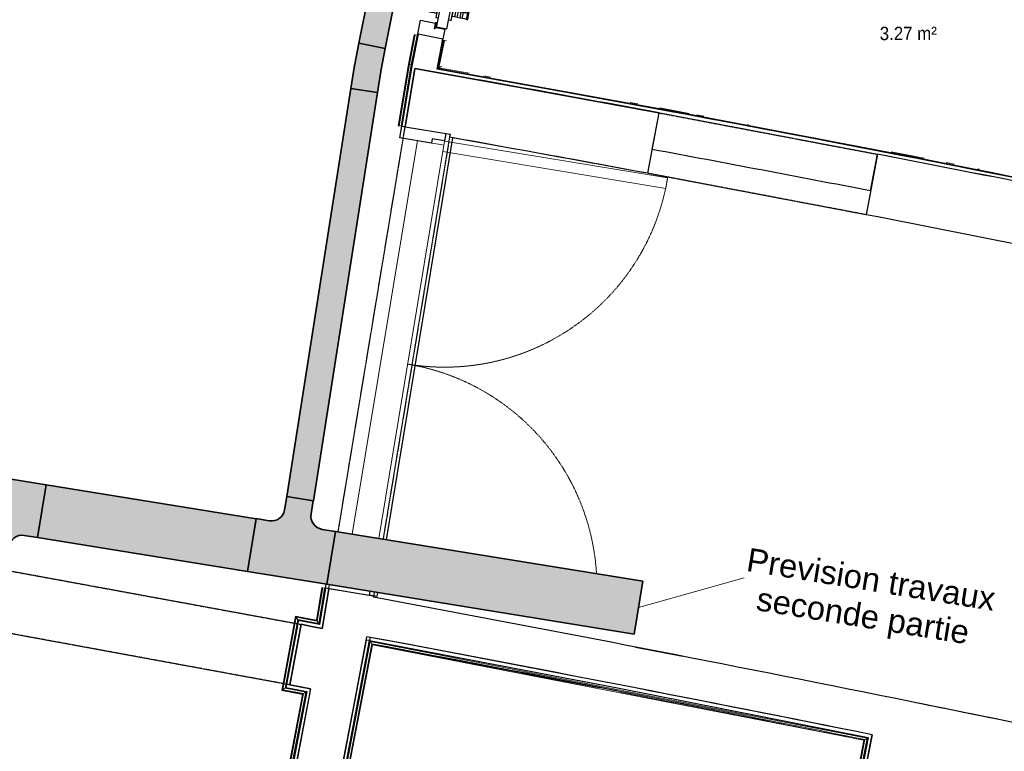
# Model space of a CAD drawing. Header units: millimetres. Extents: x -2845 to 74565, y -36590 to 13748.
# Tile 33 of 39: x 54685 to 58363, y -25282 to -22547. Entities that reach past the tile are written whole.
import ezdxf

# ---------------------------------------------------------------- set-up
doc = ezdxf.new("R2010")
doc.units = ezdxf.units.MM
doc.linetypes.add('Tiret', pattern=[2.5, 1.25, -1.25])
doc.linetypes.add('Tiret_2_', pattern=[2.5, 1.25, -1.25])
for name, color, linetype, lineweight in [('A-DETL-GENF', 7, 'Continuous', 18), ('A-DOOR', 7, 'Continuous', 25), ('A-FLOR', 7, 'Continuous', 25), ('A-FLOR-HRAL', 7, 'Continuous', 18), ('A-WALL', 7, 'Continuous', 25), ('CHEMIN DE CABLE ELE', 7, 'Continuous', 18), ('ESPACE', 7, 'Continuous', 30), ('I-WALL', 7, 'Continuous', 25), ('Q-SPCQ', 7, 'Continuous', 18)]:
    doc.layers.add(name, color=color, linetype=linetype, lineweight=lineweight)
doc.layers.add('A-DOOR-HDLN', color=5, linetype='Tiret', lineweight=25, true_color=0x0000ff)
doc.styles.add('Arial_2', font='arial.ttf', dxfattribs={"height": 87.5})
doc.styles.add('Arial_3', font='arial.ttf', dxfattribs={"width": 0.9, "height": 50})

# ---------------------------------------------------------------- blocks, each defined once
blk = doc.blocks.new('Ouverture en rectangle - Ouverture en rectangle _83x207_-3216016-2021_015_1111_DCE_1_50_N0 FINI_CFA_CDC')
at = {"layer": 'A-DOOR-HDLN', "linetype": 'Tiret_2_'}
for p, q in [((-415, 115), (415, 115)), ((415, -115), (-415, -115))]:
    blk.add_line(p, q, dxfattribs=at)
blk = doc.blocks.new('Ouverture en rectangle - Ouverture en rectangle _143x207_-3216767-2021_015_1111_DCE_1_50_N0 FINI_CFA_CDC')
at = {"layer": 'A-DOOR-HDLN', "linetype": 'Tiret_2_'}
for p, q in [((-715, 115), (-609, 115)), ((-408.9, 115), (715, 115)), ((-605.1, -115), (-715, -115)), ((715, -115), (-404.6, -115))]:
    blk.add_line(p, q, dxfattribs=at)
blk = doc.blocks.new('Ouverture en rectangle - Ouverture en rectangle _175x207_-3508446-2021_015_1111_DCE_1_50_N0 FINI_CFA_CDC')
at = {"layer": 'A-DOOR-HDLN', "linetype": 'Tiret_2_'}
for p, q in [((-875, 85), (-859.7, 85)), ((-659.7, 85), (875, 85)), ((-859.1, -85), (-875, -85)), ((875, -85), (-659.1, -85))]:
    blk.add_line(p, q, dxfattribs=at)
blk = doc.blocks.new('B02_DC_STR_rvt-1-2021_015_1111_DCE_1_50_N0 FINI_CFA_CDC')
at = {"layer": 'A-WALL'}
for p, q in [((3862, -23121.6), (3904.9, -22895.6)), ((3123.5, -22975.5), (3121.7, -22986.7)), ((4720.3, -23050.4), (4677.5, -23276.3)), ((2566.9, -24807.3), (2525.4, -25033.6)), ((2769.9, -25080.3), (2813.1, -24854.4))]:
    blk.add_line(p, q, dxfattribs=at)
at = {"layer": 'A-WALL', "flags": 128}
for points in [[(2646.1, -24822.4), (2606.5, -24814.9), (2566.9, -24807.3)], [(2525.4, -25033.6), (2564.1, -25040.9), (2602.9, -25048.3)]]:
    blk.add_lwpolyline(points, dxfattribs=at)
at = {"layer": 'A-WALL'}
for radius, start, end in [(108972.8, 79.473456, 79.871997), (108742.8, 79.473918, 79.870419), (108972.8, 78.282163, 79.037057), (108742.8, 78.282624, 79.036596)]:
    blk.add_arc((-16003.4, -130034.4), radius, start, end, dxfattribs=at)
at = {"layer": 'I-WALL'}
for p, q in [((2991.9, -22729.5), (2955.8, -22947.8)), ((3159.2, -22759.7), (2991.9, -22729.5)), ((2955.8, -22947.8), (3123.5, -22975.5)), ((2670.5, -24674.4), (2646.1, -24822.4)), ((2838.2, -24702.1), (2670.5, -24674.4)), ((2837.7, -24705.6), (2838.2, -24702.1)), ((2813.1, -24854.4), (2813.2, -24853.6)), ((2602.9, -25048.3), (2436.8, -25916.4)), ((2603.7, -25948.8), (2769.9, -25080.3)), ((4700.2, -25220.1), (4651.7, -25465.4))]:
    blk.add_line(p, q, dxfattribs=at)
for radius, start, end in [(136379.6, 78.603157, 79.412723), (136229.6, 78.602929, 79.411396), (136379.6, 76.978759, 78.603157)]:
    blk.add_arc((-22219.8, -158763.5), radius, start, end, dxfattribs=at)
at = {"layer": 'A-DOOR', "color": 5, "lineweight": 25, "true_color": 0x0000ff}
for name, p, rotation in [('Ouverture en rectangle - Ouverture en rectangle _83x207_-3216016-2021_015_1111_DCE_1_50_N0 FINI_CFA_CDC', (4291.2, -23086), 349.2552567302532), ('Ouverture en rectangle - Ouverture en rectangle _175x207_-3508446-2021_015_1111_DCE_1_50_N0 FINI_CFA_CDC', (2897, -23825), 80.61767038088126), ('Ouverture en rectangle - Ouverture en rectangle _143x207_-3216767-2021_015_1111_DCE_1_50_N0 FINI_CFA_CDC', (1842.9, -24791.2), 349.5853757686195)]:
    blk.add_blockref(name, p, dxfattribs=dict(at, rotation=rotation))
blk = doc.blocks.new('PRT_SIMPLE_HUI_58x68x48 - PRT_BOIS_1V_930x2040x40-V7-2021_015_1111_DCE_1_50_N0 FINI_CFA_CDC')
at = {"layer": 'A-DETL-GENF', "lineweight": 25}
h = blk.add_hatch(color=256, dxfattribs=at)
h.paths.add_polyline_path([(-483.8, -9.7), (-485.1, -11.7), (-496.1, -13.2), (-500.5, -13.2), (-500.5, -14.5), (-494.5, -14.3), (-483.8, -12.8), (-483.8, -10.4)])
h.paths.add_polyline_path([(-508.5, -11.5), (-502, -11.5), (-502.2, -10.3), (-505.2, -10.3), (-505.2, -9.3), (-488.2, -9.5), (-485.1, -10.6), (-483.8, -9.7), (-489, -8), (-508.5, -8), (-508.5, -10.9)])
h = blk.add_hatch(color=256, dxfattribs=at)
h.paths.add_polyline_path([(413.8, -12.8), (426.3, -14.5), (430.5, -14.5), (430.2, -13.2), (425.7, -13.1), (415.1, -11.7), (413.8, -9.7), (413.8, -11.9)])
h.paths.add_polyline_path([(413.8, -9.7), (415.1, -10.6), (418.8, -9.3), (435.2, -9.6), (435.2, -10.3), (432, -10.3), (432, -11.5), (438.5, -11.5), (438.5, -8), (418.5, -8), (414.8, -9.3)])
at = {"layer": 'A-DETL-GENF'}
for p, q in [((-488.5, -8), (-508.5, -8)), ((-508.5, -8), (-508.5, -11.5)), ((-508.5, -11.5), (-502, -11.5)), ((-505.2, -10.3), (-505.2, -9.3)), ((-505.2, -9.3), (-488.7, -9.3)), ((-502, -10.3), (-505.2, -10.3)), ((-502, -11.5), (-502, -10.3)), ((-496.1, -13.2), (-500.5, -13.2)), ((-500.5, -13.2), (-500.5, -14.5)), ((-500.5, -14.5), (-496, -14.5)), ((-485.1, -11.7), (-496.1, -13.2)), ((-496, -14.5), (-483.8, -12.8)), ((-488.7, -9.3), (-485.1, -10.6)), ((-483.8, -9.7), (-488.5, -8)), ((-485.1, -10.6), (-485.1, -11.7)), ((-483.8, -12.8), (-483.8, -9.7)), ((418.5, -8), (413.8, -9.7)), ((413.8, -9.7), (413.8, -12.8)), ((413.8, -12.8), (426, -14.5)), ((415.1, -10.6), (418.7, -9.3)), ((415.1, -11.7), (415.1, -10.6)), ((426.1, -13.2), (415.1, -11.7)), ((438.5, -8), (418.5, -8)), ((418.7, -9.3), (435.2, -9.3)), ((426, -14.5), (430.5, -14.5)), ((430.5, -13.2), (426.1, -13.2)), ((430.5, -14.5), (430.5, -13.2)), ((435.2, -10.3), (432, -10.3)), ((432, -10.3), (432, -11.5)), ((432, -11.5), (438.5, -11.5)), ((435.2, -9.3), (435.2, -10.3)), ((438.5, -11.5), (438.5, -8))]:
    blk.add_line(p, q, dxfattribs=at)
at = {"layer": 'A-DOOR'}
for p, q in [((-427.1, 55), (-450.6, 55)), ((-450.6, 55), (-450.6, 54.5)), ((-450.6, 54.5), (-450.6, 50.4)), ((-427.1, 54.5), (-450.6, 54.5)), ((-450.6, 50.4), (-450.6, 43.3)), ((-427.1, 50.4), (-450.6, 50.4)), ((-450.6, 34), (-450.6, 43.3)), ((-319.6, 55), (-427.1, 55)), ((-427.1, 55), (-427.1, 54.5)), ((-427.1, 54.5), (-427.1, 55)), ((-427.1, 54.5), (-427.1, 50.4)), ((-319.6, 54.5), (-427.1, 54.5)), ((-427.1, 50.4), (-427.1, 54.5)), ((-427.1, 50.4), (-427.1, 43.3)), ((-319.6, 50.4), (-427.1, 50.4)), ((-427.1, 43.3), (-427.1, 50.4)), ((-427.1, 34), (-427.1, 43.3)), ((-427.1, 43.3), (-427.1, 34)), ((-319.6, 54.5), (-319.6, 55)), ((-319.6, 50.4), (-319.6, 54.5)), ((-319.6, 43.3), (-319.6, 50.4)), ((-319.6, 43.3), (-319.6, 34)), ((-450.6, 25.6), (-450.6, 34)), ((-427.1, 34), (-450.6, 34)), ((-450.6, 15.2), (-450.6, 25.6)), ((-427.1, 25.6), (-450.6, 25.6)), ((-450.6, 4.4), (-450.6, 15.2)), ((-427.1, 15.2), (-450.6, 15.2)), ((-450.6, -4), (-450.6, 4.4)), ((-450.6, 4.4), (-427.1, 4.4)), ((-427.1, 32.8), (-427.1, 34)), ((-319.6, 34), (-427.1, 34)), ((-427.1, 34), (-427.1, 25.6)), ((-427.1, 32.8), (-319.6, 32.8)), ((-427.1, 25.6), (-427.1, 15.2)), ((-427.1, 15.2), (-427.1, 4.4)), ((-427.1, 4.4), (-427.1, -4)), ((-319.6, 34), (-319.6, 32.8)), ((-499.5, -14.5), (-499.5, -54.5)), ((426, -14.5), (-496, -14.5)), ((-465.6, -5.5), (-465.6, -14.5)), ((-413.4, -5.5), (-465.6, -5.5)), ((-450.6, -4), (-450.6, -5)), ((-450.6, -5), (-427.1, -5)), ((-427.1, -5), (-427.1, -4)), ((-413.4, -14.5), (-413.4, -5.5)), ((430.5, -54.5), (430.5, -14.5)), ((-499.5, -54.5), (430.5, -54.5)), ((-465.6, -54.5), (-465.6, -63.5)), ((-465.6, -63.5), (-413.4, -63.5)), ((-427.1, -64), (-450.6, -64)), ((-450.6, -64), (-450.6, -65)), ((-450.6, -73.4), (-450.6, -65)), ((-450.6, -84.2), (-450.6, -73.4)), ((-427.1, -73.4), (-450.6, -73.4)), ((-427.1, -65), (-427.1, -64)), ((-427.1, -65), (-427.1, -73.4)), ((-427.1, -73.4), (-427.1, -84.2)), ((-413.4, -63.5), (-413.4, -54.5)), ((417, -54.5), (417, -977.5)), ((-450.6, -94.6), (-450.6, -84.2)), ((-450.6, -84.2), (-427.1, -84.2)), ((-450.6, -103), (-450.6, -94.6)), ((-450.6, -94.6), (-427.1, -94.6)), ((-450.6, -112.3), (-450.6, -103)), ((-450.6, -103), (-427.1, -103)), ((-427.1, -84.2), (-427.1, -94.6)), ((-427.1, -94.6), (-427.1, -103)), ((-427.1, -103), (-427.1, -101.8)), ((-319.6, -101.8), (-427.1, -101.8)), ((-427.1, -112.3), (-427.1, -103)), ((-427.1, -103), (-319.6, -103)), ((-427.1, -103), (-427.1, -112.3)), ((-319.6, -101.8), (-319.6, -103)), ((-319.6, -103), (-319.6, -112.3)), ((-450.6, -112.3), (-450.6, -119.4)), ((-450.6, -119.4), (-450.6, -123.5)), ((-450.6, -119.4), (-427.1, -119.4)), ((-450.6, -123.5), (-450.6, -124)), ((-450.6, -123.5), (-427.1, -123.5)), ((-450.6, -124), (-427.1, -124)), ((-427.1, -112.3), (-427.1, -119.4)), ((-427.1, -119.4), (-427.1, -112.3)), ((-427.1, -119.4), (-427.1, -123.5)), ((-427.1, -119.4), (-319.6, -119.4)), ((-427.1, -123.5), (-427.1, -119.4)), ((-427.1, -123.5), (-427.1, -124)), ((-427.1, -123.5), (-319.6, -123.5)), ((-427.1, -124), (-427.1, -123.5)), ((-427.1, -124), (-319.6, -124)), ((-319.6, -119.4), (-319.6, -112.3)), ((-319.6, -123.5), (-319.6, -119.4)), ((-319.6, -124), (-319.6, -123.5))]:
    blk.add_line(p, q, dxfattribs=at)
for radius, start, end in [(9.12, 155.8208, 180), (9.12, 180, 204.1792), (7.5, 360, 180), (7.5, 180, 360), (7.5, 180, 240), (7.5, 136.3213, 165), (9.12, 111.9887, 120), (9.12, 240, 248.0113), (7.5, 60, 120), (7.5, 270, 0), (9.12, 60, 68.0113), (7.5, 0, 30), (9.12, 0, 24.1792)]:
    blk.add_arc((429, -65.5), radius, start, end, dxfattribs=at)
at = {"layer": 'Q-SPCQ'}
for p, q in [((430.5, -54.5), (403.5, -54.5)), ((430.5, -40.5), (430.5, -54.5))]:
    blk.add_line(p, q, dxfattribs=at)
blk = doc.blocks.new('51_PORTE_2 VENTEAUX TUNEL  - 166X204-479372-2021_015_1111_DCE_1_50_N0 FINI_CFA_CDC')
at = {"layer": 'A-DOOR', "color": 251, "lineweight": 18, "true_color": 0x646464}
for p, q in [((-845, 1003), (-845, 158)), ((-845, 1003), (-805, 1003)), ((-805, 1003), (-805, 158)), ((-805, 158), (-845, 158))]:
    blk.add_line(p, q, dxfattribs=at)
at = {"layer": 'A-DOOR'}
for p, q in [((-873.5, 158), (-846, 158)), ((-846, 158), (-846, 112)), ((860.6, 158), (876, 158)), ((876, 158), (876, -8)), ((-846, 112), (-830, 112)), ((-830, 112), (-830, -8)), ((-830, -8), (-873.5, -8)), ((876, -8), (861.2, -8))]:
    blk.add_line(p, q, dxfattribs=at)
at = {"layer": 'A-DOOR', "color": 251, "linetype": 'Tiret', "lineweight": 18, "true_color": 0x646464}
for centre, start, end in [((-845, 158), 360, 90), ((845, 158), 102.8144, 180)]:
    blk.add_arc(centre, 845, start, end, dxfattribs=at)
blk = doc.blocks.new('Garde-corps - Garde-corps-508960-2021_015_1111_DCE_1_50_N0 FINI_CFA_CDC')
at = {"layer": 'A-FLOR-HRAL'}
for p, q in [((2644.8, -24670.2), (2624.7, -24791.9)), ((2646.5, -24670.4), (2626.1, -24793.8)), ((2648.2, -24670.7), (2627.5, -24795.8)), ((2655.2, -24671.9), (2633.4, -24804.2)), ((2646.5, -24670.4), (2644.8, -24670.2)), ((2646.5, -24670.4), (2648.2, -24670.7)), ((2648.2, -24670.7), (2655.2, -24671.9)), ((2658.2, -24672.4), (2655.2, -24671.9)), ((2546.1, -24776.9), (2495.1, -25054.3)), ((2547.4, -24778.8), (2497, -25053)), ((2548.8, -24780.9), (2499, -25051.6)), ((2624.7, -24791.9), (2546.1, -24776.9)), ((2624.7, -24791.9), (2546.1, -24776.9)), ((2626.1, -24793.8), (2547.4, -24778.8)), ((2627.5, -24795.8), (2548.8, -24780.9)), ((2554.5, -24789.2), (2507.3, -25045.9)), ((2633.4, -24804.2), (2554.5, -24789.2)), ((2566.3, -24791.4), (2554.5, -24789.2)), ((2507.3, -25045.9), (2584.8, -25060.6)), ((2507.3, -25045.9), (2516.4, -25047.6)), ((2572.4, -25069), (2411.3, -25911.4)), ((2574.4, -25067.7), (2412.9, -25911.8)), ((2576.4, -25066.3), (2414.6, -25912.1)), ((2584.8, -25060.6), (2421.6, -25913.4)), ((2495.1, -25054.3), (2572.4, -25069)), ((2495.1, -25054.3), (2572.5, -25069)), ((2497, -25053), (2574.4, -25067.7)), ((2499, -25051.6), (2576.4, -25066.3)), ((2575.6, -25058.9), (2584.8, -25060.6)), ((1930.9, -26052.8), (1930.4, -26055.7)), ((1930.9, -26052.8), (1932.3, -26045.8)), ((2378.6, -26138.4), (1930.9, -26052.8)), ((1932.3, -26045.8), (1932.6, -26044.1)), ((2372.9, -26130.1), (1932.3, -26045.8)), ((1932.9, -26042.5), (1932.6, -26044.1)), ((2371.5, -26128.1), (1932.6, -26044.1)), ((2370.2, -26126.1), (1932.9, -26042.5)), ((2373.7, -26107.9), (2370.2, -26126.1)), ((2375.3, -26108.2), (2371.5, -26128.1)), ((2377, -26108.5), (2372.9, -26130.1)), ((2384, -26109.9), (2378.6, -26138.4)), ((2372.9, -26130.1), (2378.6, -26138.4))]:
    blk.add_line(p, q, dxfattribs=at)
at = {"layer": 'A-FLOR-HRAL', "flags": 128}
for points in [[(2546.1, -24776.9), (2546.1, -24776.9), (2546.1, -24777), (2546.3, -24777.2), (2546.4, -24777.4), (2546.6, -24777.6), (2546.7, -24777.9), (2546.9, -24778.1), (2547.1, -24778.4), (2547.2, -24778.6), (2547.4, -24778.8)], [(2548.8, -24780.9), (2551.6, -24785), (2554.5, -24789.2)], [(2554.5, -24789.2), (2554.6, -24789.3), (2554.8, -24789.7), (2555.2, -24790.2), (2555.6, -24790.7), (2556, -24791.4), (2556.4, -24792), (2556.9, -24792.7)], [(2627.5, -24795.8), (2630.4, -24800), (2633.4, -24804.2)], [(2499, -25051.6), (2503.2, -25048.7), (2507.3, -25045.9)], [(2572.4, -25069), (2572.5, -25069), (2572.6, -25068.9), (2572.7, -25068.8), (2572.9, -25068.7), (2573.2, -25068.5), (2573.4, -25068.3), (2573.7, -25068.2), (2573.9, -25068), (2574.2, -25067.8), (2574.4, -25067.7)], [(2576.4, -25066.3), (2580.6, -25063.5), (2584.8, -25060.6)], [(2584.8, -25060.6), (2584.9, -25060.6), (2585.2, -25060.3), (2585.7, -25060), (2586.3, -25059.6), (2586.9, -25059.2), (2587.6, -25058.7), (2588.3, -25058.3)]]:
    blk.add_lwpolyline(points, dxfattribs=at)
at = {"layer": 'A-FLOR-HRAL'}
for points, knots in [([(2624.7, -24791.9), (2624.7, -24791.9), (2624.8, -24791.9), (2624.8, -24792), (2624.9, -24792.1), (2625, -24792.2), (2625.1, -24792.4), (2625.3, -24792.6), (2625.4, -24792.8), (2625.6, -24793.1), (2625.7, -24793.3), (2625.9, -24793.5), (2626, -24793.7), (2626.1, -24793.8)], [0.075, 0.075, 0.075, 0.075, 0.15, 0.2125, 0.275, 0.35, 0.425, 0.5, 0.6, 0.7, 0.775, 0.85, 1, 1, 1, 1]), ([(2633.4, -24804.2), (2633.4, -24804.2), (2633.4, -24804.2), (2633.4, -24804.3), (2633.4, -24804.3), (2633.5, -24804.4), (2633.5, -24804.5), (2633.6, -24804.6), (2633.7, -24804.7), (2633.8, -24804.8), (2633.9, -24804.9), (2633.9, -24805), (2634, -24805.2), (2634.1, -24805.3), (2634.2, -24805.5), (2634.3, -24805.6), (2634.4, -24805.8), (2634.5, -24805.9), (2634.7, -24806.1), (2635, -24806.5), (2635.3, -24807.1), (2635.7, -24807.5), (2635.8, -24807.7)], [0, 0, 0, 0, 0.071429, 0.107143, 0.142857, 0.178571, 0.214286, 0.25, 0.285714, 0.321429, 0.357143, 0.392857, 0.428571, 0.464286, 0.5, 0.535714, 0.571429, 0.607143, 0.642857, 0.714286, 0.857143, 1, 1, 1, 1]), ([(2507.3, -25045.9), (2507.3, -25045.9), (2507.3, -25045.9), (2507.4, -25045.9), (2507.4, -25045.8), (2507.5, -25045.8), (2507.6, -25045.7), (2507.7, -25045.7), (2507.8, -25045.6), (2507.9, -25045.5), (2508, -25045.4), (2508.1, -25045.3), (2508.3, -25045.3), (2508.4, -25045.2), (2508.6, -25045.1), (2508.7, -25045), (2508.9, -25044.9), (2509, -25044.8), (2509.2, -25044.6), (2509.6, -25044.4), (2510.1, -25044), (2510.6, -25043.7), (2510.8, -25043.5)], [0, 0, 0, 0, 0.071429, 0.107143, 0.142857, 0.178571, 0.214286, 0.25, 0.285714, 0.321429, 0.357143, 0.392857, 0.428571, 0.464286, 0.5, 0.535714, 0.571429, 0.607143, 0.642857, 0.714286, 0.857143, 1, 1, 1, 1]), ([(2495.1, -25054.3), (2495.1, -25054.3), (2495.1, -25054.3), (2495.2, -25054.2), (2495.3, -25054.1), (2495.5, -25054), (2495.6, -25053.9), (2495.8, -25053.8), (2496.1, -25053.6), (2496.3, -25053.5), (2496.5, -25053.3), (2496.7, -25053.2), (2496.9, -25053), (2497, -25053)], [0.075, 0.075, 0.075, 0.075, 0.15, 0.2125, 0.275, 0.35, 0.425, 0.5, 0.6, 0.7, 0.775, 0.85, 1, 1, 1, 1]), ([(2370.2, -26126.1), (2370.2, -26126.1), (2370.2, -26126.2), (2370.3, -26126.3), (2370.5, -26126.5), (2370.6, -26126.7), (2370.7, -26126.8), (2370.8, -26127), (2370.9, -26127.2), (2371, -26127.3), (2371.1, -26127.4), (2371.2, -26127.6), (2371.3, -26127.7), (2371.4, -26127.9), (2371.5, -26128), (2371.5, -26128.1)], [0.1, 0.1, 0.1, 0.1, 0.2, 0.3, 0.4, 0.475, 0.55, 0.6, 0.65, 0.7, 0.75, 0.8, 0.85, 0.9, 1, 1, 1, 1]), ([(2378.6, -26138.4), (2378.6, -26138.4), (2378.6, -26138.5), (2378.7, -26138.7), (2378.9, -26138.9), (2379, -26139.1), (2379.2, -26139.3), (2379.3, -26139.5), (2379.5, -26139.8), (2379.7, -26140.1), (2379.9, -26140.4), (2380.1, -26140.7), (2380.4, -26141.2), (2380.7, -26141.6), (2380.9, -26141.9)], [0, 0, 0, 0, 0.166667, 0.25, 0.333333, 0.416667, 0.458333, 0.5, 0.583333, 0.666667, 0.708333, 0.75, 0.833333, 1, 1, 1, 1])]:
    blk.add_open_spline(points, degree=3, knots=knots, dxfattribs=at)
blk = doc.blocks.new('Garde-corps - Garde-corps-509100-2021_015_1111_DCE_1_50_N0 FINI_CFA_CDC')
at = {"layer": 'A-FLOR-HRAL'}
for p, q in [((2618.9, -25951.8), (2825.6, -24871.7)), ((2625.9, -25953.1), (2831.2, -24880)), ((2627.6, -25953.5), (2832.6, -24882)), ((2629.2, -25953.8), (2833.9, -24883.9)), ((2825.6, -24871.7), (4682, -25232.3)), ((2833.9, -24883.9), (4669.6, -25240.5)), ((4669.6, -25240.5), (4431.5, -26444.1)), ((4671.6, -25239.2), (4433.2, -26444.4)), ((4673.6, -25237.9), (4434.9, -26444.7)), ((4682, -25232.3), (4441.9, -26446.1)), ((4656.3, -25236.2), (4671.6, -25239.2)), ((2444.4, -26863.8), (2581.3, -26148.2)), ((2452.8, -26858.2), (2588.3, -26149.6)), ((2454.8, -26856.8), (2590, -26149.9)), ((2456.7, -26855.5), (2591.7, -26150.2)), ((2452.8, -26858.2), (2444.4, -26863.8)), ((2850.7, -26944.1), (2444.4, -26863.8)), ((2852, -26937.1), (2452.8, -26858.2)), ((2852.4, -26935.4), (2454.8, -26856.8)), ((2852.7, -26933.7), (2456.7, -26855.5)), ((2850.1, -26947), (2837.8, -26944.6)), ((2850.1, -26947), (2850.7, -26944.1)), ((2852, -26937.1), (2850.7, -26944.1)), ((2852.4, -26935.4), (2852, -26937.1)), ((2852.4, -26935.4), (2852.7, -26933.7)), ((3836.6, -27138.9), (3836, -27141.8)), ((3848.3, -27144.3), (3836, -27141.8)), ((3836.6, -27138.9), (3838, -27131.9)), ((3897.7, -27151), (3836.6, -27138.9)), ((3838, -27131.9), (3838.3, -27130.2)), ((3899.1, -27144), (3838, -27131.9)), ((3838.6, -27128.6), (3838.3, -27130.2)), ((3899.4, -27142.3), (3838.3, -27130.2)), ((3899.8, -27140.7), (3838.6, -27128.6))]:
    blk.add_line(p, q, dxfattribs=at)
at = {"layer": 'A-FLOR-HRAL', "flags": 128}
for points in [[(2831.2, -24880), (2828.4, -24875.8), (2825.6, -24871.7)], [(4682, -25232.3), (4682.1, -25232.2), (4682.4, -25232), (4682.9, -25231.6), (4683.5, -25231.3), (4684.2, -25230.8), (4684.8, -25230.4), (4685.5, -25229.9)], [(4669.6, -25240.5), (4669.6, -25240.5), (4669.7, -25240.5), (4669.9, -25240.3), (4670.1, -25240.2), (4670.4, -25240), (4670.6, -25239.9), (4670.9, -25239.7), (4671.1, -25239.5), (4671.3, -25239.4), (4671.6, -25239.2)], [(4673.6, -25237.9), (4677.8, -25235.1), (4682, -25232.3)]]:
    blk.add_lwpolyline(points, dxfattribs=at)
at = {"layer": 'A-FLOR-HRAL'}
for radius, start, end in [(136207, 78.612412, 79.40191), (136205.3, 79.004755, 79.40118), (136203.6, 79.037772, 79.400495), (136203.6, 78.613828, 79.003663)]:
    blk.add_arc((-22219.8, -158763.5), radius, start, end, dxfattribs=at)
for points, knots in [([(2825.6, -24871.7), (2825.6, -24871.7), (2825.5, -24871.7), (2825.5, -24871.6), (2825.5, -24871.6), (2825.4, -24871.5), (2825.4, -24871.4), (2825.3, -24871.3), (2825.2, -24871.2), (2825.2, -24871.1), (2825.1, -24871), (2825, -24870.9), (2824.9, -24870.7), (2824.8, -24870.6), (2824.7, -24870.4), (2824.6, -24870.3), (2824.5, -24870.1), (2824.4, -24870), (2824.3, -24869.8), (2824, -24869.4), (2823.6, -24868.9), (2823.3, -24868.4), (2823.2, -24868.2)], [0, 0, 0, 0, 0.071429, 0.107143, 0.142857, 0.178571, 0.214286, 0.25, 0.285714, 0.321429, 0.357143, 0.392857, 0.428571, 0.464286, 0.5, 0.535714, 0.571429, 0.607143, 0.642857, 0.714286, 0.857143, 1, 1, 1, 1]), ([(2833.9, -24883.9), (2833.9, -24883.9), (2833.9, -24883.9), (2833.8, -24883.8), (2833.8, -24883.7), (2833.7, -24883.6), (2833.5, -24883.4), (2833.4, -24883.2), (2833.2, -24883), (2833.1, -24882.7), (2833, -24882.5), (2832.8, -24882.3), (2832.7, -24882.1), (2832.6, -24882)], [0.075, 0.075, 0.075, 0.075, 0.15, 0.2125, 0.275, 0.35, 0.425, 0.5, 0.6, 0.7, 0.775, 0.85, 1, 1, 1, 1]), ([(2444.4, -26863.8), (2444.4, -26863.8), (2444.4, -26863.8), (2444.2, -26864), (2444, -26864.1), (2443.8, -26864.2), (2443.6, -26864.4), (2443.4, -26864.5), (2443.1, -26864.7), (2442.8, -26864.9), (2442.5, -26865.1), (2442.2, -26865.3), (2442, -26865.4), (2441.8, -26865.5)], [0, 0, 0, 0, 0.1666667, 0.25, 0.3333333, 0.4166667, 0.4583333, 0.5, 0.5833333, 0.6666667, 0.7083333, 0.75, 0.8333333, 0.8333333, 0.8333333, 0.8333333]), ([(2456.7, -26855.5), (2456.7, -26855.5), (2456.7, -26855.5), (2456.6, -26855.6), (2456.4, -26855.7), (2456.2, -26855.9), (2456, -26856), (2455.9, -26856.1), (2455.7, -26856.2), (2455.6, -26856.3), (2455.4, -26856.4), (2455.3, -26856.5), (2455.1, -26856.6), (2455, -26856.7), (2454.9, -26856.7), (2454.8, -26856.8)], [0.1, 0.1, 0.1, 0.1, 0.2, 0.3, 0.4, 0.475, 0.55, 0.6, 0.65, 0.7, 0.75, 0.8, 0.85, 0.9, 1, 1, 1, 1])]:
    blk.add_open_spline(points, degree=3, knots=knots, dxfattribs=at)
blk = doc.blocks.new('Garde-corps - Garde-corps-513132-2021_015_1111_DCE_1_50_N0 FINI_CFA_CDC')
at = {"layer": 'A-FLOR-HRAL'}
for p, q in [((2989.9, -22603.7), (2968.2, -22713)), ((2991.5, -22604), (2969.8, -22713.3)), ((2993.2, -22604.3), (2971.6, -22713.6)), ((3000.2, -22605.7), (2978.6, -22714.9)), ((2991.5, -22604), (2989.9, -22603.7)), ((2991.5, -22604), (2993.2, -22604.3)), ((2993.2, -22604.3), (3000.2, -22605.7)), ((3003.1, -22606.3), (3000.2, -22605.7)), ((2968.2, -22713), (2930.1, -22943.6)), ((2969.8, -22713.3), (2931.8, -22943.9)), ((2971.6, -22713.6), (2933.5, -22944.1)), ((2978.6, -22714.9), (2940.5, -22945.3)), ((2971.6, -22713.6), (2978.6, -22714.9)), ((2930.1, -22943.6), (2931.8, -22943.9)), ((2933.5, -22944.1), (2931.8, -22943.9)), ((2940.5, -22945.3), (2933.5, -22944.1)), ((2940.5, -22945.3), (2943.5, -22945.8))]:
    blk.add_line(p, q, dxfattribs=at)
blk.add_open_spline([(2968.2, -22713), (2968.2, -22713), (2968.3, -22713), (2968.5, -22713.1), (2969, -22713.2), (2969.4, -22713.2), (2969.7, -22713.3), (2969.8, -22713.3), (2969.8, -22713.3)], degree=3, knots=[0.0720224, 0.0720224, 0.0720224, 0.0720224, 0.2, 0.4, 0.6, 0.8, 0.9, 1, 1, 1, 1], dxfattribs=at)
blk.add_open_spline([(2978.6, -22714.9), (2978.6, -22714.9), (2978.8, -22715), (2980, -22715.2), (2981, -22715.4), (2981.5, -22715.4)], degree=3, dxfattribs=at)
blk = doc.blocks.new('Garde-corps - Garde-corps-523017-2021_015_1111_DCE_1_50_N0 FINI_CFA_CDC')
at = {"layer": 'A-FLOR-HRAL'}
for p, q in [((3296.7, -21624.8), (3313.7, -21539)), ((3300.1, -21625.5), (3316.4, -21543.1)), ((3313.7, -21539), (4559.5, -21785.2)), ((3316.4, -21543.1), (4558.8, -21788.6)), ((3296.7, -21624.8), (3294.2, -21624.3)), ((3296.7, -21624.8), (3300.1, -21625.5)), ((3308.2, -21627.1), (3300.1, -21625.5)), ((4951.3, -21866.2), (5947.9, -22063.1)), ((4951.9, -21862.7), (5952, -22060.4)), ((5947.9, -22063.1), (5717.2, -23229.4)), ((5952, -22060.4), (5719.9, -23233.5)), ((3078, -22730), (3098.9, -22624.6)), ((3082.2, -22727.2), (3102.3, -22625.3)), ((3096.4, -22624.1), (3098.9, -22624.6)), ((3102.3, -22625.3), (3098.9, -22624.6)), ((3102.3, -22625.3), (3110.4, -22626.9)), ((3194.7, -22747.3), (3082.2, -22727.2)), ((3274.7, -22761.6), (3249.3, -22757.1)), ((3824.5, -22861.9), (3796.3, -22856.7)), ((4016.8, -22897.6), (3906.9, -22877.2)), ((4072.1, -22908), (4045.1, -22902.9)), ((4238.1, -22939.2), (4236.5, -22938.9)), ((4895.1, -23065.5), (4771.6, -23041.5)), ((5006.6, -23087.4), (4977.3, -23081.6)), ((5101.5, -23106), (5093.6, -23104.5)), ((5550.7, -23195.7), (5525.5, -23190.6)), ((5717.2, -23229.4), (5580.2, -23201.6))]:
    blk.add_line(p, q, dxfattribs=at)
at = {"layer": 'A-FLOR-HRAL', "flags": 128}
for points in [[(3082.2, -22727.2), (3081.8, -22727.4), (3080.9, -22728.1), (3079.6, -22729), (3078, -22730)], [(3091.4, -22720.9), (3090.3, -22721.7), (3085.7, -22724.8), (3082.1, -22727.2)]]:
    blk.add_lwpolyline(points, dxfattribs=at)
at = {"layer": 'A-FLOR-HRAL'}
blk.add_arc((-16003.4, -130034.4), 108987.8, 78.502843, 79.91674, dxfattribs=at)
for points in [[(3316.4, -21543.1), (3316.4, -21543.1), (3316.3, -21542.9), (3315.7, -21542.1), (3314.9, -21540.7), (3314.1, -21539.6), (3313.7, -21539)], [(5947.9, -22063.1), (5947.9, -22063.1), (5948.1, -22063), (5948.9, -22062.4), (5950.2, -22061.5), (5951.4, -22060.8), (5952, -22060.4)]]:
    blk.add_open_spline(points, degree=3, dxfattribs=at)
for points, knots in [([(3322.9, -21552.8), (3322.6, -21552.2), (3321.9, -21551.2), (3320.6, -21549.3), (3319.3, -21547.4), (3318.2, -21545.8), (3317.3, -21544.4), (3316.7, -21543.5), (3316.4, -21543)], [0.3333333, 0.3333333, 0.3333333, 0.3333333, 0.375, 0.4166667, 0.5, 0.5416667, 0.5833333, 0.6509756, 0.6509756, 0.6509756, 0.6509756]), ([(5938.2, -22069.6), (5938.7, -22069.2), (5939.7, -22068.6), (5941.7, -22067.3), (5943.5, -22066), (5945.2, -22064.9), (5946.6, -22064), (5947.4, -22063.4), (5948, -22063.1)], [0.3333333, 0.3333333, 0.3333333, 0.3333333, 0.375, 0.4166667, 0.5, 0.5416667, 0.5833333, 0.6509756, 0.6509756, 0.6509756, 0.6509756]), ([(5711, -23220.1), (5711.3, -23220.5), (5711.8, -23221.3), (5712.6, -23222.5), (5713.4, -23223.7), (5714.1, -23224.8), (5715, -23226.1), (5715.9, -23227.5), (5716.7, -23228.6), (5717.1, -23229.3), (5717.2, -23229.4)], [0.3928571, 0.3928571, 0.3928571, 0.3928571, 0.4285714, 0.4642857, 0.5, 0.5357143, 0.5714286, 0.625, 0.6785714, 0.6999399, 0.6999399, 0.6999399, 0.6999399]), ([(5717.2, -23229.4), (5717.2, -23229.4), (5717.2, -23229.5), (5717.4, -23229.7), (5717.5, -23229.9), (5717.7, -23230.1), (5717.8, -23230.4), (5718, -23230.6), (5718.2, -23230.9), (5718.4, -23231.3), (5718.6, -23231.6), (5719, -23232.1), (5719.4, -23232.7), (5719.7, -23233.2), (5719.9, -23233.5)], [0, 0, 0, 0, 0.125, 0.25, 0.3125, 0.375, 0.4375, 0.5, 0.5625, 0.625, 0.6875, 0.75, 0.875, 1, 1, 1, 1])]:
    blk.add_open_spline(points, degree=3, knots=knots, dxfattribs=at)
blk = doc.blocks.new('51_BARRE DE SEUIL INOXIDABLE - 51_BARRE DE SEUIL INOXIDABLE-553672-2021_015_1111_DCE_1_50_N0 FINI_CFA_CDC')
at = {"layer": 'Q-SPCQ'}
for p, q in [((-661, 0), (830, 0)), ((830, -54), (830, -88.8)), ((-660.6, -100), (830, -100)), ((830, -100), (830, -88.8))]:
    blk.add_line(p, q, dxfattribs=at)
blk = doc.blocks.new('B02_ARC_rvt-1-2021_015_1111_DCE_1_50_N0 FINI_CFA_CDC')
at = {"layer": 'A-FLOR'}
for p, q in [((3002.5, -22606.2), (3013.7, -22549.3)), ((3013.7, -22549.3), (3069.4, -22560.3)), ((3070.7, -22560.5), (3072.7, -22560.9)), ((3072.6, -22574.7), (3072.3, -22576.1)), ((3072.3, -22576.1), (3104.7, -22582.6)), ((3074, -22561.2), (3075.2, -22561.4)), ((3104.7, -22582.6), (3097.2, -22620.2)), ((3133.3, -22988.8), (2885.1, -24491)), ((3312.8, -23021), (3133.3, -22988.7)), ((2658.3, -24671.9), (2657.6, -24671.8)), ((2850, -24703.6), (2822, -24698.9)), ((2852.5, -24688.3), (2850, -24703.6)), ((3816.4, -24892.2), (3993.3, -24926.7))]:
    blk.add_line(p, q, dxfattribs=at)
for centre, radius, start, end in [((-16003.4, -130034.4), 108742.8, 79.473918, 79.697415), ((-22219.8, -158763.5), 136379.6, 78.229814, 78.545636)]:
    blk.add_arc(centre, radius, start, end, dxfattribs=at)
at = {"layer": 'A-WALL'}
for p, q in [((3004, -22601.7), (2981.5, -22715.4)), ((3097.2, -22620.2), (3004, -22601.7)), ((3075.1, -22732), (3097.2, -22620.2)), ((3096.3, -22624.7), (3075.5, -22730.1)), ((3077.4, -22730.4), (3098.3, -22625.1)), ((3098.3, -22625.1), (3096.3, -22624.7)), ((2979.5, -22727.8), (2943.5, -22945.8)), ((2981.5, -22715.4), (2979.5, -22727.8)), ((2955.8, -22947.8), (2991.8, -22730)), ((3075.5, -22730.1), (3075.1, -22732)), ((2943.5, -22945.8), (2955.8, -22947.8)), ((2658.2, -24672.4), (2635.8, -24807.7)), ((2648.1, -24810.1), (2670.5, -24674.4)), ((2670.5, -24674.4), (2658.2, -24672.4)), ((2554.6, -24805), (2513.1, -25031.2)), ((2525.4, -25033.6), (2566.9, -24807.3)), ((2556.9, -24792.7), (2554.6, -24805)), ((2646.1, -24822.4), (2648.1, -24810.1)), ((2825.5, -24855.9), (2823.2, -24868.2)), ((2810.9, -24865.9), (2603.7, -25948.8)), ((2616, -25951.2), (2823.2, -24868.2)), ((2823.2, -24868.2), (2810.9, -24865.9)), ((2513.1, -25031.2), (2510.8, -25043.5)), ((2588.3, -25058.3), (2424.6, -25914)), ((2436.8, -25916.4), (2600.5, -25060.6)), ((2600.5, -25060.6), (2602.9, -25048.3)), ((4685.5, -25229.9), (4289.5, -27231.5)), ((4697.8, -25232.4), (4700.2, -25220.1)), ((4301.8, -27233.9), (4697.8, -25232.4))]:
    blk.add_line(p, q, dxfattribs=at)
at = {"layer": 'A-WALL', "flags": 128}
for points in [[(2991.8, -22730), (3447.5, -22811.6), (3902.9, -22895.2)], [(3905.2, -22883), (3490.3, -22806.7), (3075.1, -22732)], [(5720.3, -23234.1), (4840.7, -23059), (3959.8, -22891.1), (3077.4, -22730.4)], [(5721.9, -23236.5), (5222.7, -23136.1), (4723, -23038.1)], [(2635.8, -24807.7), (2596.4, -24800.2), (2556.9, -24792.7)], [(2566.9, -24807.3), (2606.5, -24814.9), (2646.1, -24822.4)], [(2823.2, -24868.2), (3755, -25045.8), (4685.5, -25229.9)], [(2510.8, -25043.5), (2549.5, -25050.9), (2588.3, -25058.3)], [(2602.9, -25048.3), (2564.1, -25040.9), (2525.4, -25033.6)]]:
    blk.add_lwpolyline(points, dxfattribs=at)
at = {"layer": 'A-WALL'}
for centre, radius, start, end in [((-16003.4, -130034.4), 108985.3, 78.501522, 79.91808), ((-16003.4, -130034.4), 108972.8, 78.28229, 79.03693), ((-22219.8, -158763.5), 136229.6, 78.602929, 79.40613)]:
    blk.add_arc(centre, radius, start, end, dxfattribs=at)
at = {"layer": 'I-WALL'}
for p, q in [((3902.9, -22895.2), (3877.5, -23032.4)), ((4694.1, -23187.4), (4720.6, -23050.4))]:
    blk.add_line(p, q, dxfattribs=at)
for radius in [108985.3, 108833.3]:
    blk.add_arc((-16003.4, -130034.4), radius, 79.03693, 79.474503, dxfattribs=at)
at = {"layer": 'A-DOOR', "lineweight": 18}
for name, p, rotation in [('PRT_SIMPLE_HUI_58x68x48 - PRT_BOIS_1V_930x2040x40-V7-2021_015_1111_DCE_1_50_N0 FINI_CFA_CDC', (3155.5, -22080.9), 78.8099662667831), ('51_PORTE_2 VENTEAUX TUNEL  - 166X204-479372-2021_015_1111_DCE_1_50_N0 FINI_CFA_CDC', (2809, -23808.9), 260.6176703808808)]:
    blk.add_blockref(name, p, dxfattribs=dict(at, rotation=rotation))
at = {"layer": 'A-FLOR-HRAL', "lineweight": 18}
for name in ['Garde-corps - Garde-corps-523017-2021_015_1111_DCE_1_50_N0 FINI_CFA_CDC', 'Garde-corps - Garde-corps-513132-2021_015_1111_DCE_1_50_N0 FINI_CFA_CDC', 'Garde-corps - Garde-corps-508960-2021_015_1111_DCE_1_50_N0 FINI_CFA_CDC', 'Garde-corps - Garde-corps-509100-2021_015_1111_DCE_1_50_N0 FINI_CFA_CDC']:
    blk.add_blockref(name, (0, 0), dxfattribs=at)
at = {"layer": 'Q-SPCQ', "lineweight": 18, "rotation": 80.61767038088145}
blk.add_blockref('51_BARRE DE SEUIL INOXIDABLE - 51_BARRE DE SEUIL INOXIDABLE-553672-2021_015_1111_DCE_1_50_N0 FINI_CFA_CDC', (2866.2, -23818.4), dxfattribs=at)
blk = doc.blocks.new('Chemin de câbles - Té - Standard-4698436-2021_015_1111_DCE_1_50_N0 FINI_CFA_CDC')
at = {"layer": 'CHEMIN DE CABLE ELE', "lineweight": 35, "true_color": 0x71cc51}
blk.add_hatch(color=93, dxfattribs=at).paths.add_polyline_path([(100, -200), (100, -150), (101.7, -137.1), (106.7, -125), (114.6, -114.6), (125, -106.7), (137.1, -101.7), (150, -100), (200, -100), (200, 100), (-200, 100), (-200, -100), (-150, -100), (-137.1, -101.7), (-125, -106.7), (-114.6, -114.6), (-106.7, -125), (-101.7, -137.1), (-100, -150), (-100, -200)])
at = {"layer": 'CHEMIN DE CABLE ELE', "color": 8, "lineweight": 35, "true_color": 0x808080}
for p, q in [((200, 100), (-200, 100)), ((-200, 100), (-200, -100)), ((200, -100), (200, 100)), ((-200, -100), (-150, -100)), ((150, -100), (200, -100)), ((-100, -150), (-100, -200)), ((100, -200), (100, -150)), ((-100, -200), (100, -200))]:
    blk.add_line(p, q, dxfattribs=at)
for centre, start, end in [((-150, -150), 0, 90), ((150, -150), 90, 180)]:
    blk.add_arc(centre, 50, start, end, dxfattribs=at)
blk = doc.blocks.new('Chemin de câbles - Té - Standard-6517656-2021_015_1111_DCE_1_50_N0 FINI_CFA_CDC')
at = {"layer": 'CHEMIN DE CABLE ELE', "lineweight": 35, "true_color": 0x71cc51}
blk.add_hatch(color=93, dxfattribs=at).paths.add_polyline_path([(-150, 100), (-150, -100), (-100, -100), (-87.1, -101.7), (-75, -106.7), (-64.6, -114.6), (-56.7, -125), (-51.7, -137.1), (-50, -150), (-50, -200), (50, -200), (50, -150), (51.7, -137.1), (56.7, -125), (64.6, -114.6), (75, -106.7), (87.2, -101.7), (100, -100), (150, -100), (150, 100), (-147.5, 100)])
at = {"layer": 'CHEMIN DE CABLE ELE', "color": 8, "lineweight": 35, "true_color": 0x808080}
for p, q in [((150, 100), (-150, 100)), ((-150, 100), (-150, -100)), ((150, -100), (150, 100)), ((-150, -100), (-100, -100)), ((100, -100), (150, -100)), ((-50, -150), (-50, -200)), ((50, -200), (50, -150)), ((-50, -200), (50, -200))]:
    blk.add_line(p, q, dxfattribs=at)
for centre, start, end in [((-100, -150), 0, 90), ((100, -150), 90, 180)]:
    blk.add_arc(centre, 50, start, end, dxfattribs=at)
blk = doc.blocks.new('Chemin de câbles - Courbure - Standard-6517557-2021_015_1111_DCE_1_50_N0 FINI_CFA_CDC')
at = {"layer": 'CHEMIN DE CABLE ELE', "lineweight": 35, "true_color": 0x71cc51}
blk.add_hatch(color=93, dxfattribs=at).paths.add_polyline_path([(82.9, 53.4), (-5, 50), (-85, 50), (-85, -50), (7, -49.8), (86.9, -46.6)])
at = {"layer": 'CHEMIN DE CABLE ELE', "color": 8, "lineweight": 35, "true_color": 0x808080}
for p, q in [((-85, -50), (-85, 50)), ((-85, 50), (-5, 50)), ((82.9, 53.4), (3, 50.2)), ((86.9, -46.6), (82.9, 53.4)), ((-5, -50), (-85, -50)), ((7, -49.8), (86.9, -46.6))]:
    blk.add_line(p, q, dxfattribs=at)
for radius in [200, 300]:
    blk.add_arc((-5, 250), radius, 270, 272.2901, dxfattribs=at)
blk = doc.blocks.new('B02_ELE_rvt-1-2021_015_1111_DCE_1_50_N0 FINI_CFA_CDC')
at = {"layer": 'CHEMIN DE CABLE ELE', "lineweight": 5, "true_color": 0x71cc51}
for points in [[(2881.5, -22654.6), (4026.2, -16868), (3928.1, -16848.6), (2783.4, -22635.2), (2860.4, -22650.5)], [(2613.3, -24345.5), (2852.2, -22820), (2753.4, -22804.5), (2514.5, -24330)], [(2367.1, -24609.8), (2399.1, -24412.4), (1614.6, -24285.4), (1582.6, -24482.9), (2312.8, -24601)], [(3811.6, -24843.5), (3843.6, -24646.1), (2695.2, -24460.3), (2663.3, -24657.7), (3658.5, -24818.7)]]:
    blk.add_hatch(color=93, dxfattribs=at).paths.add_polyline_path(points)
at = {"layer": 'CHEMIN DE CABLE ELE', "color": 8, "lineweight": 35, "true_color": 0x808080}
for p, q in [((3928.1, -16848.6), (2783.4, -22635.2)), ((4026.2, -16868), (2881.5, -22654.6)), ((2881.5, -22654.6), (2783.4, -22635.2)), ((2514.5, -24330), (2753.4, -22804.5)), ((2613.3, -24345.5), (2852.2, -22820)), ((2753.4, -22804.5), (2852.2, -22820)), ((1582.6, -24482.9), (1614.6, -24285.4)), ((2399.1, -24412.4), (1614.6, -24285.4)), ((2613.3, -24345.5), (2514.5, -24330)), ((2399.1, -24412.4), (2367.1, -24609.8)), ((2367.1, -24609.8), (1582.6, -24482.9)), ((2663.3, -24657.7), (2695.2, -24460.3)), ((3843.6, -24646.1), (2695.2, -24460.3)), ((3811.6, -24843.5), (2663.3, -24657.7)), ((3843.6, -24646.1), (3811.6, -24843.5))]:
    blk.add_line(p, q, dxfattribs=at)
at = {"layer": 'CHEMIN DE CABLE ELE', "lineweight": 9}
blk.add_line((3827.6, -24744.8), (4222.5, -24633.3), dxfattribs=at)
at = {"layer": 'CHEMIN DE CABLE ELE', "color": 8, "lineweight": 35, "true_color": 0x808080}
for name, p, rotation in [('Chemin de câbles - Courbure - Standard-6517557-2021_015_1111_DCE_1_50_N0 FINI_CFA_CDC', (2815.9, -22728.3), 258.8099662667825), ('Chemin de câbles - Té - Standard-4698436-2021_015_1111_DCE_1_50_N0 FINI_CFA_CDC', (1401.2, -24352.2), 350.8097895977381), ('Chemin de câbles - Té - Standard-6517656-2021_015_1111_DCE_1_50_N0 FINI_CFA_CDC', (2531.2, -24535), 170.8097895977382)]:
    blk.add_blockref(name, p, dxfattribs=dict(at, rotation=rotation))
at = {"layer": 'CHEMIN DE CABLE ELE', "lineweight": 9, "insert": (4240.7, -24520.7), "char_height": 87.5, "width": 1102.32, "attachment_point": 1, "rotation": 350.8098, "style": 'Arial_2', "bg_fill": 3, "box_fill_scale": 1.25, "bg_fill_color": 256, "bg_fill_true_color": 13158600, "bg_fill_transparency": 0}
blk.add_mtext('Prevision travaux', dxfattribs=at)
at = {"layer": 'CHEMIN DE CABLE ELE', "lineweight": 9, "insert": (4277.3, -24667.4), "char_height": 87.5, "width": 962.025, "attachment_point": 1, "rotation": 350.8098, "style": 'Arial_2', "bg_fill": 3, "box_fill_scale": 1.25, "bg_fill_color": 256, "bg_fill_true_color": 13158600, "bg_fill_transparency": 0}
blk.add_mtext('seconde partie', dxfattribs=at)

msp = doc.modelspace()

# ---------------------------------------------------------------- block references
at = {"lineweight": 5}
for name in ['B02_DC_STR_rvt-1-2021_015_1111_DCE_1_50_N0 FINI_CFA_CDC', 'B02_ARC_rvt-1-2021_015_1111_DCE_1_50_N0 FINI_CFA_CDC']:
    msp.add_blockref(name, (53169.3, 0), dxfattribs=at)

# ---------------------------------------------------------------- next in the draw order: block references
msp.add_blockref('B02_ELE_rvt-1-2021_015_1111_DCE_1_50_N0 FINI_CFA_CDC', (53169.3, 0), dxfattribs=at)

# ---------------------------------------------------------------- next in the draw order: texts
at = {"layer": 'ESPACE', "color": 8, "true_color": 0x808080, "insert": (57898.1, -22573.8), "char_height": 50, "width": 256.139, "attachment_point": 1, "style": 'Arial_3'}
msp.add_mtext('3.27 m²', dxfattribs=at)

doc.saveas('drawing.dxf')
